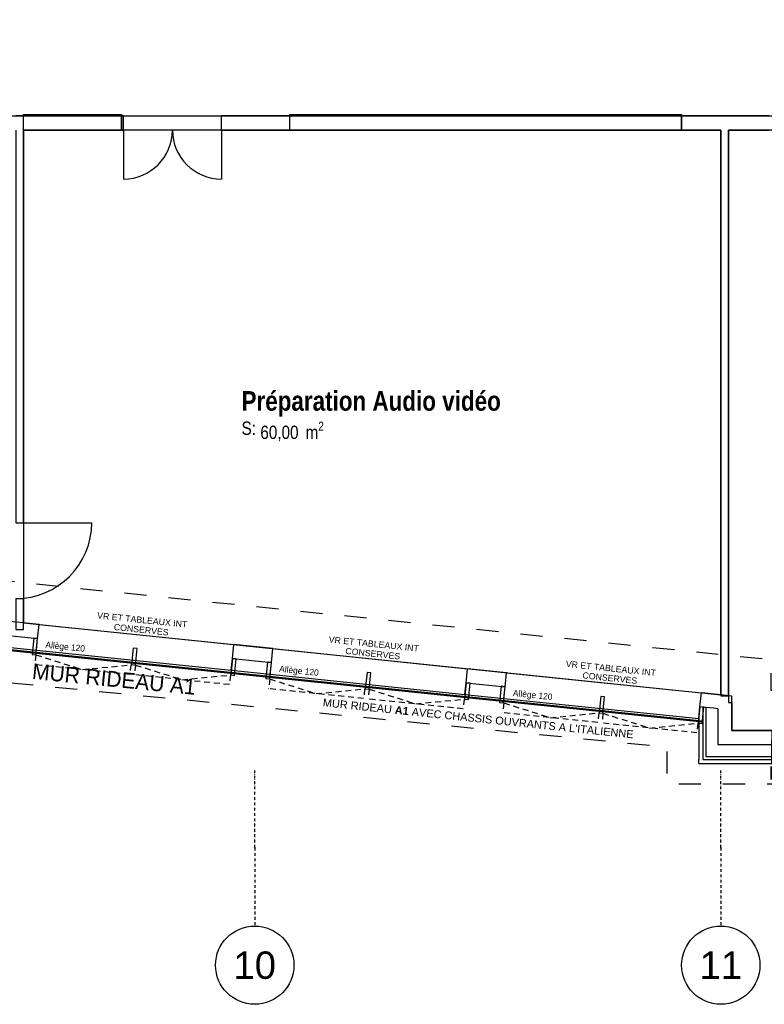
# Model space of a CAD drawing. Extents: x -24342 to 73038, y -9656 to 30949.
# Tile 117 of 170: x 4999 to 5950, y 6745 to 8003. Entities that reach past the tile are written whole.
import ezdxf
from ezdxf.enums import TextEntityAlignment as Align

# ---------------------------------------------------------------- set-up
doc = ezdxf.new("R2010")
doc.units = 0
for name, pattern in [('21.0032_xref_r+1_02_pro$0$Points tirets', [670.277762, 352.777767, -176.388884, 0, -141.111112]), ('21.0032_xref_r+1_02_pro$0$Tirets petits', [125, 75, -50]), ('21.0032_xref_r+1_02_pro$0$Traits', [564.444447, 282.222223, -282.222223]), ('ACAD_ISO12W100', [21, 12, -3, 0, -3, 0, -3])]:
    doc.linetypes.add(name, pattern=pattern)
for name, color, linetype in [('0_XREF', 250, 'Continuous'), ('21.0032_xref_r+1_02_pro$0$02-01 File _ Axe.Construction', 251, 'Continuous'), ('21.0032_xref_r+1_02_pro$0$02-04 Mur.Construction', 251, 'Continuous'), ('21.0032_xref_r+1_02_pro$0$02-05 Poteau.Construction', 251, 'Continuous'), ('21.0032_xref_r+1_02_pro$0$02-14 Mur rideau.Construction', 251, 'Continuous'), ('21.0032_xref_r+1_02_pro$0$06-02 Texte 200ème 100ème.Texte', 251, 'Continuous'), ('21.0032_xref_r+1_02_pro$0$06-05 Texte 50ème 20ème - DCE.Texte', 251, 'Continuous'), ('21.0032_xref_r+1_02_pro$0$08-01 2D Dessin général.2D', 251, 'Continuous'), ('21.0032_xref_r+1_02_pro$0$08-01 contour hachures', 251, 'Continuous'), ('21.0032_xref_r+1_02_pro$0$A-AREA-____-OTLN.Modèle IFC', 251, 'Continuous'), ('21.0032_xref_r+1_02_pro$0$A-WALL-____-OTLN.Modèle IFC', 251, 'Continuous'), ('21.0032_xref_r+1_02_pro$0$Fenêtres ARCHICAD', 251, 'Continuous'), ('21.0032_xref_r+1_02_pro$0$Marques de fenêtre ARCHICAD', 251, 'Continuous'), ('21.0032_xref_r+1_02_pro$0$Marques de Zone ARCHICAD', 251, 'Continuous'), ('21.0032_xref_r+1_02_pro$0$Portes ARCHICAD', 251, 'Continuous')]:
    doc.layers.add(name, color=color, linetype=linetype)
doc.styles.add('21.0032_xref_r+1_02_pro$0$Standard', font='txt')
doc.styles.add('21.0032_xref_r+1_02_pro$0$STYLE_GENERE_1', font='ARIALNB.TTF')
doc.styles.add('21.0032_xref_r+1_02_pro$0$STYLE_GENERE_2', font='ARIALN.TTF')
doc.styles.add('21.0032_xref_r+1_02_pro$0$STYLE_GENERE_5', font='arial.ttf')

# ---------------------------------------------------------------- blocks, each defined once
blk = doc.blocks.new('21.0032_xref_r+1_02_pro$0$Préparation Audio vidéo_SA_12_1', base_point=(54490, -24987))
at = {"layer": '21.0032_xref_r+1_02_pro$0$Marques de Zone ARCHICAD', "ltscale": 0.1, "insert": (53062, -25106), "char_height": 170, "attachment_point": 1, "style": '21.0032_xref_r+1_02_pro$0$STYLE_GENERE_2'}
blk.add_mtext('\\A1;\\pt0,100;60,00{\\H0.66x;\\S^  ;} m{\\H0.66x;\\S2^  ;}', dxfattribs=at)
at = {"layer": '21.0032_xref_r+1_02_pro$0$Marques de Zone ARCHICAD', "ltscale": 0.1}
for tag, height, style, p in [('DUMMY_849', 250, '21.0032_xref_r+1_02_pro$0$STYLE_GENERE_1', (56158, -24641)), ('ROOM_NAME', 250, '21.0032_xref_r+1_02_pro$0$STYLE_GENERE_1', (52822, -24715)), ('calculatedAreaCode', 170, '21.0032_xref_r+1_02_pro$0$STYLE_GENERE_2', (52822, -25103))]:
    blk.add_attdef(tag, text='', height=height, dxfattribs=dict(at, style=style)).set_placement(p, align=Align.TOP_LEFT)
blk = doc.blocks.new('21.0032_xref_r+1_02_pro$0$Fenêtre (Mur) 23[6]_1')
at = {"layer": '21.0032_xref_r+1_02_pro$0$Fenêtres ARCHICAD', "linetype": 'Continuous', "ltscale": 0.1}
for p, q in [((50040, -21180), (51290, -21180)), ((50040, -21380), (50040, -21180)), ((51290, -21180), (51290, -21380)), ((51290, -21380), (50040, -21380))]:
    blk.add_line(p, q, dxfattribs=at)
blk = doc.blocks.new('21.0032_xref_r+1_02_pro$0$Fenêtre (Mur) 27[10]_1')
at = {"layer": '21.0032_xref_r+1_02_pro$0$Fenêtres ARCHICAD', "linetype": 'Continuous', "ltscale": 0.1}
for p, q in [((53440, -21180), (58440, -21180)), ((53440, -21380), (53440, -21180)), ((58440, -21180), (58440, -21380)), ((58440, -21380), (53440, -21380))]:
    blk.add_line(p, q, dxfattribs=at)
blk = doc.blocks.new('21.0032_xref_r+1_02_pro$0$Porte (Mur) 79[3]_1')
at = {"layer": '21.0032_xref_r+1_02_pro$0$Portes ARCHICAD', "linetype": 'Continuous', "ltscale": 0.1}
for p, q in [((51315, -21380), (51315, -22005)), ((52565, -21380), (52565, -22005))]:
    blk.add_line(p, q, dxfattribs=at)
for centre, start, end in [((51315, -21380), 270, 0), ((52565, -21380), 180, 270)]:
    blk.add_arc(centre, 625, start, end, dxfattribs=at)
blk = doc.blocks.new('21.0032_xref_r+1_02_pro$0$Mur_17_1', base_point=(43990, -21290))
at = {"layer": '21.0032_xref_r+1_02_pro$0$A-WALL-____-OTLN.Modèle IFC', "linetype": 'Continuous', "ltscale": 0.1}
for p, q in [((50040, -21380), (50040, -21200)), ((51290, -21200), (50040, -21200)), ((51290, -21380), (51290, -21200)), ((51315, -21380), (51315, -21200)), ((52565, -21380), (52565, -21200)), ((53440, -21380), (53440, -21200)), ((58440, -21200), (53440, -21200)), ((58440, -21380), (58440, -21200)), ((50040, -21380), (51290, -21380)), ((53440, -21380), (58440, -21380))]:
    blk.add_line(p, q, dxfattribs=at)
at = {"layer": '21.0032_xref_r+1_02_pro$0$A-WALL-____-OTLN.Modèle IFC', "linetype": 'Continuous', "ltscale": 0.1, "flags": 128}
for points in [[(50040, -21200), (49940, -21200)], [(51315, -21200), (51290, -21200)], [(53440, -21200), (52565, -21200)], [(59555, -21200), (58440, -21200)], [(51290, -21380), (51315, -21380)], [(52565, -21380), (53440, -21380)], [(58440, -21380), (58940, -21380)], [(59040, -21380), (59555, -21380)]]:
    blk.add_lwpolyline(points, dxfattribs=at)
at = {"layer": '21.0032_xref_r+1_02_pro$0$Fenêtres ARCHICAD', "linetype": 'Continuous', "ltscale": 0.1}
for name in ['21.0032_xref_r+1_02_pro$0$Fenêtre (Mur) 23[6]_1', '21.0032_xref_r+1_02_pro$0$Fenêtre (Mur) 27[10]_1']:
    blk.add_blockref(name, (0, 0), dxfattribs=at)
at = {"layer": '21.0032_xref_r+1_02_pro$0$Portes ARCHICAD', "linetype": 'Continuous', "ltscale": 0.1}
blk.add_blockref('21.0032_xref_r+1_02_pro$0$Porte (Mur) 79[3]_1', (0, 0), dxfattribs=at)
blk = doc.blocks.new('21.0032_xref_r+1_02_pro$0$Mur_33_1', base_point=(58990, -21290))
at = {"layer": '21.0032_xref_r+1_02_pro$0$A-WALL-____-OTLN.Modèle IFC', "linetype": 'Continuous', "ltscale": 0.1, "flags": 128}
for points in [[(58940, -21380), (58940, -28605)], [(59040, -28605), (59040, -21380)], [(58940, -28605), (59040, -28605)]]:
    blk.add_lwpolyline(points, dxfattribs=at)
blk = doc.blocks.new('21.0032_xref_r+1_02_pro$0$Porte (Mur) 93[17]_1')
at = {"layer": '21.0032_xref_r+1_02_pro$0$Portes ARCHICAD', "linetype": 'Continuous', "ltscale": 0.1}
blk.add_line((49940, -26395), (50910, -26395), dxfattribs=at)
blk.add_arc((49940, -26395), 970, 270, 0, dxfattribs=at)
blk = doc.blocks.new('21.0032_xref_r+1_02_pro$0$Mur_34_1', base_point=(49990, -21290))
at = {"layer": '21.0032_xref_r+1_02_pro$0$A-WALL-____-OTLN.Modèle IFC', "linetype": 'Continuous', "ltscale": 0.1}
for p, q in [((49940, -26395), (50040, -26395)), ((49940, -27365), (50040, -27365))]:
    blk.add_line(p, q, dxfattribs=at)
at = {"layer": '21.0032_xref_r+1_02_pro$0$A-WALL-____-OTLN.Modèle IFC', "linetype": 'Continuous', "ltscale": 0.1, "flags": 128}
for points in [[(49940, -21380), (49940, -26395)], [(50040, -26395), (50040, -21380)], [(49940, -27365), (49940, -27760)], [(50040, -27760), (50040, -27365)], [(49940, -27760), (50040, -27760)]]:
    blk.add_lwpolyline(points, dxfattribs=at)
at = {"layer": '21.0032_xref_r+1_02_pro$0$Portes ARCHICAD', "linetype": 'Continuous', "ltscale": 0.1}
blk.add_blockref('21.0032_xref_r+1_02_pro$0$Porte (Mur) 93[17]_1', (0, 0), dxfattribs=at)
blk = doc.blocks.new('21.0032_xref_r+1_02_pro$0$Marque fenêtre 24[2]_1', base_point=(63490, -29050))
at = {"layer": '21.0032_xref_r+1_02_pro$0$Marques de fenêtre ARCHICAD', "ltscale": 0.1, "style": '21.0032_xref_r+1_02_pro$0$STYLE_GENERE_1'}
blk.add_attdef('AC_WIDO_ID', text='', height=170, dxfattribs=at).set_placement((62559, -29732), align=Align.BOTTOM_LEFT)
blk = doc.blocks.new('21.0032_xref_r+1_02_pro$0$Baie générique 2019[21]_1')
at = {"layer": '21.0032_xref_r+1_02_pro$0$Fenêtres ARCHICAD', "linetype": 'Continuous', "ltscale": 0.1}
for p, q in [((62650, -29230), (62650, -29170)), ((62650, -29170), (62680, -29170)), ((62650, -29170), (64330, -29170)), ((62680, -29170), (62680, -29230)), ((62680, -29170), (64300, -29170)), ((63490, -29170), (63460, -29170)), ((63460, -29170), (63460, -29230)), ((63520, -29170), (63460, -29170)), ((63490, -29170), (63460, -29170)), ((63460, -29170), (63460, -29230)), ((63520, -29170), (63460, -29170)), ((63490, -29170), (63460, -29170)), ((63460, -29170), (63460, -29230)), ((63520, -29170), (63460, -29170)), ((63490, -29230), (63490, -29170)), ((63490, -29230), (63490, -29170)), ((63490, -29170), (63520, -29170)), ((63490, -29230), (63490, -29170)), ((63490, -29230), (63490, -29170)), ((63490, -29170), (63520, -29170)), ((63490, -29230), (63490, -29170)), ((63490, -29230), (63490, -29170)), ((63490, -29170), (63520, -29170)), ((63520, -29170), (63520, -29230)), ((63520, -29170), (63520, -29230)), ((63520, -29170), (63520, -29230)), ((64330, -29170), (64300, -29170)), ((64300, -29170), (64300, -29230)), ((64330, -29230), (64330, -29170)), ((62650, -29230), (64330, -29230)), ((62680, -29230), (62650, -29230)), ((62680, -29193), (64300, -29193)), ((62680, -29200), (64300, -29200)), ((62680, -29230), (64300, -29230)), ((63520, -29193), (63460, -29193)), ((63520, -29193), (63460, -29193)), ((63520, -29193), (63460, -29193)), ((63520, -29200), (63460, -29200)), ((63520, -29200), (63460, -29200)), ((63520, -29200), (63460, -29200)), ((63460, -29230), (63490, -29230)), ((63520, -29230), (63460, -29230)), ((63460, -29230), (63490, -29230)), ((63520, -29230), (63460, -29230)), ((63460, -29230), (63490, -29230)), ((63520, -29230), (63460, -29230)), ((63520, -29230), (63490, -29230)), ((63520, -29230), (63490, -29230)), ((63520, -29230), (63490, -29230)), ((64300, -29230), (64330, -29230)), ((62610, -29570), (62610, -29470)), ((64370, -29470), (64370, -29570)), ((64370, -29570), (62610, -29570))]:
    blk.add_line(p, q, dxfattribs=at)
at = {"layer": '21.0032_xref_r+1_02_pro$0$Fenêtres ARCHICAD', "linetype": 'Continuous', "ltscale": 0.1, "flags": 128}
for points in [[(62590, -29230), (62590, -29170), (62650, -29170), (62650, -29230)], [(64390, -29230), (64390, -29170), (64330, -29170), (64330, -29230)], [(62610, -29230), (62610, -29470), (62590, -29470), (62590, -29230)], [(64390, -29230), (64390, -29470), (64370, -29470), (64370, -29230)]]:
    blk.add_lwpolyline(points, close=True, dxfattribs=at)
at = {"layer": '21.0032_xref_r+1_02_pro$0$Marques de fenêtre ARCHICAD', "ltscale": 0.1}
blk.add_blockref('21.0032_xref_r+1_02_pro$0$Marque fenêtre 24[2]_1', (63490, -29050), dxfattribs=at).add_auto_attribs({'AC_WIDO_ID': 'M1-08'})
blk = doc.blocks.new('21.0032_xref_r+1_02_pro$0$Marque fenêtre 24[3]_1', base_point=(60490, -29050))
at = {"layer": '21.0032_xref_r+1_02_pro$0$Marques de fenêtre ARCHICAD', "ltscale": 0.1, "style": '21.0032_xref_r+1_02_pro$0$STYLE_GENERE_1'}
blk.add_attdef('AC_WIDO_ID', text='', height=170, dxfattribs=at).set_placement((59559, -29727), align=Align.BOTTOM_LEFT)
blk = doc.blocks.new('21.0032_xref_r+1_02_pro$0$Baie générique 2019[22]_1')
at = {"layer": '21.0032_xref_r+1_02_pro$0$Fenêtres ARCHICAD', "linetype": 'Continuous', "ltscale": 0.1}
for p, q in [((59650, -29230), (59650, -29170)), ((59650, -29170), (59680, -29170)), ((59650, -29170), (61330, -29170)), ((59680, -29170), (59680, -29230)), ((59680, -29170), (61300, -29170)), ((60490, -29170), (60460, -29170)), ((60460, -29170), (60460, -29230)), ((60520, -29170), (60460, -29170)), ((60490, -29170), (60460, -29170)), ((60460, -29170), (60460, -29230)), ((60520, -29170), (60460, -29170)), ((60490, -29170), (60460, -29170)), ((60460, -29170), (60460, -29230)), ((60520, -29170), (60460, -29170)), ((60490, -29230), (60490, -29170)), ((60490, -29230), (60490, -29170)), ((60490, -29170), (60520, -29170)), ((60490, -29230), (60490, -29170)), ((60490, -29230), (60490, -29170)), ((60490, -29170), (60520, -29170)), ((60490, -29230), (60490, -29170)), ((60490, -29230), (60490, -29170)), ((60490, -29170), (60520, -29170)), ((60520, -29170), (60520, -29230)), ((60520, -29170), (60520, -29230)), ((60520, -29170), (60520, -29230)), ((61330, -29170), (61300, -29170)), ((61300, -29170), (61300, -29230)), ((61330, -29230), (61330, -29170)), ((59650, -29230), (61330, -29230)), ((59680, -29230), (59650, -29230)), ((59680, -29193), (61300, -29193)), ((59680, -29200), (61300, -29200)), ((59680, -29230), (61300, -29230)), ((60520, -29193), (60460, -29193)), ((60520, -29193), (60460, -29193)), ((60520, -29193), (60460, -29193)), ((60520, -29200), (60460, -29200)), ((60520, -29200), (60460, -29200)), ((60520, -29200), (60460, -29200)), ((60460, -29230), (60490, -29230)), ((60520, -29230), (60460, -29230)), ((60460, -29230), (60490, -29230)), ((60520, -29230), (60460, -29230)), ((60460, -29230), (60490, -29230)), ((60520, -29230), (60460, -29230)), ((60520, -29230), (60490, -29230)), ((60520, -29230), (60490, -29230)), ((60520, -29230), (60490, -29230)), ((61300, -29230), (61330, -29230)), ((59610, -29570), (59610, -29470)), ((61370, -29470), (61370, -29570)), ((61370, -29570), (59610, -29570))]:
    blk.add_line(p, q, dxfattribs=at)
at = {"layer": '21.0032_xref_r+1_02_pro$0$Fenêtres ARCHICAD', "linetype": 'Continuous', "ltscale": 0.1, "flags": 128}
for points in [[(59590, -29230), (59590, -29170), (59650, -29170), (59650, -29230)], [(61390, -29230), (61390, -29170), (61330, -29170), (61330, -29230)], [(59610, -29230), (59610, -29470), (59590, -29470), (59590, -29230)], [(61390, -29230), (61390, -29470), (61370, -29470), (61370, -29230)]]:
    blk.add_lwpolyline(points, close=True, dxfattribs=at)
at = {"layer": '21.0032_xref_r+1_02_pro$0$Marques de fenêtre ARCHICAD', "ltscale": 0.1}
blk.add_blockref('21.0032_xref_r+1_02_pro$0$Marque fenêtre 24[3]_1', (60490, -29050), dxfattribs=at).add_auto_attribs({'AC_WIDO_ID': 'M1-09'})
blk = doc.blocks.new('21.0032_xref_r+1_02_pro$0$Mur_203_1', base_point=(59080, -29050))
at = {"layer": '21.0032_xref_r+1_02_pro$0$02-04 Mur.Construction', "linetype": 'Continuous', "ltscale": 0.1}
for p, q in [((58900, -29050), (58900, -29230)), ((59590, -29050), (59590, -29170)), ((61390, -29050), (61390, -29170)), ((62590, -29050), (62590, -29170)), ((64390, -29050), (64390, -29170)), ((59590, -29380), (59590, -29170)), ((61390, -29380), (61390, -29170)), ((62590, -29380), (62590, -29170)), ((64390, -29380), (64390, -29170)), ((58750, -29230), (58750, -29380)), ((58900, -29230), (59080, -29230)), ((59080, -29230), (59590, -29230)), ((61390, -29230), (62590, -29230)), ((64390, -29230), (65059, -29230)), ((58710, -29420), (58750, -29420)), ((58750, -29380), (58900, -29380)), ((58750, -29420), (59590, -29420)), ((58900, -29380), (59590, -29380)), ((59590, -29420), (59590, -29380)), ((59590, -29470), (59590, -29420)), ((61390, -29380), (62590, -29380)), ((61390, -29420), (61390, -29380)), ((61390, -29420), (62590, -29420)), ((61390, -29470), (61390, -29420)), ((62590, -29420), (62590, -29380)), ((62590, -29470), (62590, -29420)), ((64390, -29380), (65059, -29380)), ((64390, -29420), (64390, -29380)), ((64390, -29420), (65059, -29420)), ((64390, -29470), (64390, -29420))]:
    blk.add_line(p, q, dxfattribs=at)
at = {"layer": '21.0032_xref_r+1_02_pro$0$02-04 Mur.Construction', "linetype": 'Continuous', "ltscale": 0.1, "flags": 128}
for points in [[(59590, -29050), (59080, -29050)], [(62590, -29050), (61390, -29050)], [(65059, -29050), (64390, -29050)], [(65059, -29230), (65059, -29050)], [(65059, -29380), (65059, -29230)], [(58660, -29470), (58660, -29420)], [(65059, -29420), (65059, -29380)], [(65059, -29470), (65059, -29420)], [(58660, -29470), (59590, -29470)], [(61390, -29470), (62590, -29470)], [(64390, -29470), (65059, -29470)]]:
    blk.add_lwpolyline(points, dxfattribs=at)
at = {"layer": '21.0032_xref_r+1_02_pro$0$Fenêtres ARCHICAD', "linetype": 'Continuous', "ltscale": 0.1}
for name in ['21.0032_xref_r+1_02_pro$0$Baie générique 2019[22]_1', '21.0032_xref_r+1_02_pro$0$Baie générique 2019[21]_1']:
    blk.add_blockref(name, (0, 0), dxfattribs=at)
blk = doc.blocks.new('21.0032_xref_r+1_02_pro$0$Mur_205_1', base_point=(59080, -28609))
at = {"layer": '21.0032_xref_r+1_02_pro$0$02-04 Mur.Construction', "linetype": 'Continuous', "ltscale": 0.1}
for p, q in [((58710, -28752), (58674, -28748)), ((58710, -28752), (58710, -28863)), ((58750, -28756), (58710, -28752)), ((58750, -28756), (58750, -28835)), ((58851, -28766), (58750, -28756)), ((58900, -28771), (58851, -28766)), ((58900, -28771), (58900, -29050)), ((58660, -28882), (58660, -28897)), ((58710, -28863), (58710, -29380)), ((58750, -28835), (58750, -29230)), ((58900, -29050), (58900, -29230)), ((58750, -29230), (58750, -29380)), ((58710, -29380), (58710, -29420))]:
    blk.add_line(p, q, dxfattribs=at)
at = {"layer": '21.0032_xref_r+1_02_pro$0$02-04 Mur.Construction', "linetype": 'Continuous', "ltscale": 0.1, "flags": 128}
for points in [[(59080, -28609), (58900, -28590)], [(59080, -29050), (59080, -28609)], [(58660, -28897), (58660, -29420)]]:
    blk.add_lwpolyline(points, dxfattribs=at)
blk = doc.blocks.new('21.0032_xref_r+1_02_pro$0$Ouverture fenêtre rectangulaire 24[32]_1')
at = {"layer": '21.0032_xref_r+1_02_pro$0$Fenêtres ARCHICAD', "linetype": 'Continuous', "ltscale": 0.1}
for p, q in [((56187, -28491), (56206, -28312)), ((56206, -28312), (58692, -28569)), ((56172, -28640), (56187, -28491)), ((56172, -28640), (58658, -28897)), ((58674, -28748), (58692, -28569)), ((58658, -28897), (58674, -28748))]:
    blk.add_line(p, q, dxfattribs=at)
blk = doc.blocks.new('21.0032_xref_r+1_02_pro$0$Ouverture fenêtre rectangulaire 24[33]_1')
at = {"layer": '21.0032_xref_r+1_02_pro$0$Fenêtres ARCHICAD', "linetype": 'Continuous', "ltscale": 0.1}
for p, q in [((53203, -28182), (53221, -28003)), ((53221, -28003), (55708, -28260)), ((53188, -28332), (53203, -28182)), ((55690, -28439), (55708, -28260)), ((53188, -28332), (55674, -28589)), ((55674, -28589), (55690, -28439))]:
    blk.add_line(p, q, dxfattribs=at)
blk = doc.blocks.new('21.0032_xref_r+1_02_pro$0$Ouverture fenêtre rectangulaire 24[34]_1')
at = {"layer": '21.0032_xref_r+1_02_pro$0$Fenêtres ARCHICAD', "linetype": 'Continuous', "ltscale": 0.1}
for p, q in [((50219, -27874), (50237, -27695)), ((50237, -27695), (52724, -27952)), ((50203, -28023), (50219, -27874)), ((50203, -28023), (52690, -28280)), ((52706, -28131), (52724, -27952)), ((52690, -28280), (52706, -28131))]:
    blk.add_line(p, q, dxfattribs=at)
blk = doc.blocks.new('21.0032_xref_r+1_02_pro$0$Mur_211_1', base_point=(44080, -27059))
at = {"layer": '21.0032_xref_r+1_02_pro$0$02-04 Mur.Construction', "linetype": 'Continuous', "ltscale": 0.1}
for p, q in [((50219, -27874), (50237, -27695)), ((49722, -27823), (50219, -27874)), ((50203, -28023), (50219, -27874)), ((52706, -28131), (52724, -27952)), ((53203, -28182), (53221, -28003)), ((52690, -28280), (52706, -28131)), ((52706, -28131), (53203, -28182)), ((53188, -28332), (53203, -28182)), ((55690, -28439), (55708, -28260)), ((56187, -28491), (56206, -28312)), ((55674, -28589), (55690, -28439)), ((55690, -28439), (56187, -28491)), ((56172, -28640), (56187, -28491)), ((58674, -28748), (58692, -28569)), ((58658, -28897), (58674, -28748)), ((58710, -28752), (58674, -28748)), ((58750, -28756), (58710, -28752)), ((58851, -28766), (58750, -28756)), ((58900, -28771), (58851, -28766)), ((58660, -28882), (58660, -28897))]:
    blk.add_line(p, q, dxfattribs=at)
at = {"layer": '21.0032_xref_r+1_02_pro$0$02-04 Mur.Construction', "linetype": 'Continuous', "ltscale": 0.1, "flags": 128}
for points in [[(50237, -27695), (49740, -27644)], [(49706, -27972), (50203, -28023)], [(53221, -28003), (52724, -27952)], [(52690, -28280), (53188, -28332)], [(56206, -28312), (55708, -28260)], [(55674, -28589), (56172, -28640)], [(58900, -28590), (58692, -28569)], [(58658, -28897), (58660, -28897)]]:
    blk.add_lwpolyline(points, dxfattribs=at)
at = {"layer": '21.0032_xref_r+1_02_pro$0$Fenêtres ARCHICAD', "linetype": 'Continuous', "ltscale": 0.1}
for name in ['21.0032_xref_r+1_02_pro$0$Ouverture fenêtre rectangulaire 24[34]_1', '21.0032_xref_r+1_02_pro$0$Ouverture fenêtre rectangulaire 24[33]_1', '21.0032_xref_r+1_02_pro$0$Ouverture fenêtre rectangulaire 24[32]_1']:
    blk.add_blockref(name, (0, 0), dxfattribs=at)
blk = doc.blocks.new('21.0032_xref_r+1_02_pro$0$Mur_220_1', base_point=(43350, -27315))
at = {"layer": '21.0032_xref_r+1_02_pro$0$02-14 Mur rideau.Construction', "linetype": 'Continuous', "ltscale": 0.1, "flags": 128}
for points in [[(43340, -27354), (58706, -28941)], [(58707, -28931), (43350, -27345)], [(58707, -28931), (58706, -28941)]]:
    blk.add_lwpolyline(points, dxfattribs=at)
blk = doc.blocks.new('21.0032_xref_r+1_02_pro$0$Poteau_29_1', base_point=(56151, -28591))
at = {"layer": '21.0032_xref_r+1_02_pro$0$02-05 Poteau.Construction', "linetype": 'Continuous', "ltscale": 0.1, "flags": 128}
blk.add_lwpolyline([(56116, -28693), (56165, -28698), (56187, -28490), (56137, -28484)], close=True, dxfattribs=at)
blk = doc.blocks.new('21.0032_xref_r+1_02_pro$0$Poteau_30_1', base_point=(55704, -28546))
at = {"layer": '21.0032_xref_r+1_02_pro$0$02-05 Poteau.Construction', "linetype": 'Continuous', "ltscale": 0.1, "flags": 128}
blk.add_lwpolyline([(55668, -28648), (55718, -28653), (55740, -28445), (55690, -28439)], close=True, dxfattribs=at)
blk = doc.blocks.new('21.0032_xref_r+1_02_pro$0$Poteau_31_1', base_point=(52720, -28238))
at = {"layer": '21.0032_xref_r+1_02_pro$0$02-05 Poteau.Construction', "linetype": 'Continuous', "ltscale": 0.1, "flags": 128}
blk.add_lwpolyline([(52684, -28340), (52734, -28345), (52755, -28136), (52706, -28131)], close=True, dxfattribs=at)
blk = doc.blocks.new('21.0032_xref_r+1_02_pro$0$Poteau_32_1', base_point=(53167, -28284))
at = {"layer": '21.0032_xref_r+1_02_pro$0$02-05 Poteau.Construction', "linetype": 'Continuous', "ltscale": 0.1, "flags": 128}
blk.add_lwpolyline([(53132, -28386), (53181, -28391), (53203, -28182), (53153, -28177)], close=True, dxfattribs=at)
blk = doc.blocks.new('21.0032_xref_r+1_02_pro$0$Poteau_33_1', base_point=(50183, -27976))
at = {"layer": '21.0032_xref_r+1_02_pro$0$02-05 Poteau.Construction', "linetype": 'Continuous', "ltscale": 0.1, "flags": 128}
blk.add_lwpolyline([(50148, -28078), (50197, -28083), (50219, -27874), (50169, -27869)], close=True, dxfattribs=at)
blk = doc.blocks.new('21.0032_xref_r+1_02_pro$0$Poteau_40_1', base_point=(51454, -28106))
at = {"layer": '21.0032_xref_r+1_02_pro$0$02-05 Poteau.Construction', "linetype": 'Continuous', "ltscale": 0.1, "flags": 128}
blk.add_lwpolyline([(51418, -28208), (51468, -28213), (51489, -28004), (51440, -27999)], close=True, dxfattribs=at)
blk = doc.blocks.new('21.0032_xref_r+1_02_pro$0$Poteau_41_1', base_point=(54438, -28414))
at = {"layer": '21.0032_xref_r+1_02_pro$0$02-05 Poteau.Construction', "linetype": 'Continuous', "ltscale": 0.1, "flags": 128}
blk.add_lwpolyline([(54402, -28516), (54452, -28521), (54473, -28312), (54424, -28307)], close=True, dxfattribs=at)
blk = doc.blocks.new('21.0032_xref_r+1_02_pro$0$Poteau_42_1', base_point=(57422, -28723))
at = {"layer": '21.0032_xref_r+1_02_pro$0$02-05 Poteau.Construction', "linetype": 'Continuous', "ltscale": 0.1, "flags": 128}
blk.add_lwpolyline([(57386, -28825), (57436, -28830), (57457, -28621), (57408, -28616)], close=True, dxfattribs=at)
blk = doc.blocks.new('21.0032_xref_r+1_02_pro$0$Poteau_43_1', base_point=(58688, -28855))
at = {"layer": '21.0032_xref_r+1_02_pro$0$02-05 Poteau.Construction', "linetype": 'Continuous', "ltscale": 0.1, "flags": 128}
blk.add_lwpolyline([(58652, -28957), (58702, -28962), (58724, -28753), (58674, -28748)], close=True, dxfattribs=at)
blk = doc.blocks.new('21.0032_xref_r+1_02_pro$0$Marque grille standard[791]_1', base_point=(52990, -31547))
at = {"layer": '21.0032_xref_r+1_02_pro$0$02-01 File _ Axe.Construction', "linetype": '21.0032_xref_r+1_02_pro$0$Points tirets', "ltscale": 0.1}
for q in [(52990, -29547), (52990, -31547)]:
    blk.add_line((52990, -30547), q, dxfattribs=at)
at = {"layer": '21.0032_xref_r+1_02_pro$0$02-01 File _ Axe.Construction', "linetype": 'Continuous', "ltscale": 0.1}
blk.add_circle((52990, -32047), 500, dxfattribs=at)
at = {"layer": '21.0032_xref_r+1_02_pro$0$02-01 File _ Axe.Construction', "linetype": '21.0032_xref_r+1_02_pro$0$Points tirets', "ltscale": 0.1}
blk.add_point((52990, -30547), dxfattribs=at)
blk.add_point((52990, -30547), dxfattribs=at)
at = {"layer": '21.0032_xref_r+1_02_pro$0$02-01 File _ Axe.Construction', "ltscale": 0.1, "style": '21.0032_xref_r+1_02_pro$0$STYLE_GENERE_5'}
for tag, p in [('AC_MarkerText_1_1', (52990, 1137)), ('AC_MarkerText_1_0', (52990, -31872))]:
    blk.add_attdef(tag, text='', height=350, rotation=360, dxfattribs=at).set_placement(p, align=Align.TOP_CENTER)
blk = doc.blocks.new('21.0032_xref_r+1_02_pro$0$Marque grille standard[792]_1', base_point=(58940, -31547))
at = {"layer": '21.0032_xref_r+1_02_pro$0$02-01 File _ Axe.Construction', "linetype": '21.0032_xref_r+1_02_pro$0$Points tirets', "ltscale": 0.1}
for q in [(58940, -29547), (58940, -31547)]:
    blk.add_line((58940, -30547), q, dxfattribs=at)
at = {"layer": '21.0032_xref_r+1_02_pro$0$02-01 File _ Axe.Construction', "linetype": 'Continuous', "ltscale": 0.1}
blk.add_circle((58940, -32047), 500, dxfattribs=at)
at = {"layer": '21.0032_xref_r+1_02_pro$0$02-01 File _ Axe.Construction', "linetype": '21.0032_xref_r+1_02_pro$0$Points tirets', "ltscale": 0.1}
blk.add_point((58940, -30547), dxfattribs=at)
blk.add_point((58940, -30547), dxfattribs=at)
at = {"layer": '21.0032_xref_r+1_02_pro$0$02-01 File _ Axe.Construction', "ltscale": 0.1, "style": '21.0032_xref_r+1_02_pro$0$STYLE_GENERE_5'}
for tag, p in [('AC_MarkerText_1_1', (58940, 1137)), ('AC_MarkerText_1_0', (58940, -31872))]:
    blk.add_attdef(tag, text='', height=350, rotation=360, dxfattribs=at).set_placement(p, align=Align.TOP_CENTER)
blk = doc.blocks.new('21.0032_xref_r+1_02_pro')
at = {"layer": '21.0032_xref_r+1_02_pro$0$08-01 2D Dessin général.2D', "linetype": '21.0032_xref_r+1_02_pro$0$Tirets petits', "ltscale": 0.1}
for p, q in [((5019.7, -2808.3), (5018.4, -2820.8)), ((5019.7, -2808.3), (5079, -2827.1)), ((5139.6, -2833.4), (5018.4, -2820.8)), ((5079, -2827.1), (5141.4, -2821)), ((5140.9, -2821), (5139.6, -2833.4)), ((5146.8, -2821.3), (5145.5, -2833.8)), ((5146.8, -2821.3), (5206.1, -2840.1)), ((5266.7, -2846.4), (5145.5, -2833.8)), ((5206.1, -2840.1), (5268.4, -2834)), ((5268, -2834), (5266.7, -2846.4)), ((5318.1, -2839.1), (5316.8, -2851.7)), ((5318.1, -2839.1), (5377.4, -2857.9)), ((5438, -2864.2), (5316.8, -2851.7)), ((5377.4, -2857.9), (5439.8, -2851.8)), ((5439.3, -2851.8), (5438, -2864.2)), ((5445.2, -2852.1), (5443.9, -2864.7)), ((5445.2, -2852.1), (5504.5, -2870.9)), ((5565.1, -2877.2), (5443.9, -2864.7)), ((5504.5, -2870.9), (5566.8, -2864.8)), ((5566.3, -2864.8), (5565.1, -2877.2)), ((5617, -2869.8), (5615.7, -2882.3)), ((5617, -2869.8), (5676.3, -2888.6)), ((5736.9, -2894.8), (5615.7, -2882.3)), ((5676.3, -2888.6), (5738.6, -2882.5)), ((5738.1, -2882.4), (5736.9, -2894.8)), ((5743.6, -2883), (5742.3, -2895.5)), ((5743.6, -2883), (5802.9, -2901.8)), ((5863.5, -2908), (5742.3, -2895.5)), ((5802.9, -2901.8), (5865.2, -2895.7)), ((5864.8, -2895.6), (5863.5, -2908))]:
    blk.add_line(p, q, dxfattribs=at)
at = {"layer": '21.0032_xref_r+1_02_pro$0$08-01 contour hachures', "linetype": '21.0032_xref_r+1_02_pro$0$Traits', "ltscale": 0.1, "flags": 128}
blk.add_lwpolyline([(3407.7, -2412.1), (4449.8, -2412.1), (4449.8, -2658.9), (5957.7, -2814.3), (5957.7, -2853.4), (8763.1, -2853.4), (8763.1, -2770.1), (8976.2, -2770.1), (8976.2, -2853.4), (8886.7, -2853.4), (8886.7, -2973.6), (5825.7, -2973.6), (5825.7, -2926.5), (4291.3, -2776), (4291.3, -2595.3), (4154.8, -2595.3), (3536.1, -2595.3), (3536.1, -2973.6), (3029.2, -2973.6), (3029.2, -2853.4), (3407.7, -2853.4)], close=True, dxfattribs=at)
at = {"layer": '21.0032_xref_r+1_02_pro$0$A-AREA-____-OTLN.Modèle IFC', "linetype": 'Continuous', "ltscale": 0.1, "flags": 128}
blk.add_lwpolyline([(647.4, -2120.4), (3390, -2120), (3389.6, -2166.6), (4390.4, -2166.6), (4390, -2120), (8761.1, -2120), (8592.9, -1418), (8427.5, -1418), (8560, -1961.4), (6560.1, -1961.4), (6560.1, -1366.3, -0.157957), (6506.5, -1249), (6331.3, -1249, -0.214878), (6262.9, -1381.1), (6262.9, -1961.4), (1456.6, -1961.4), (1456.6, -1381.1, -0.215084), (1388.2, -1249), (1227.6, -1249, -0.214969), (1159.4, -1381), (1158.3, -1961.4), (647.4, -1961.4)], format="xyb", close=True, dxfattribs=at)
for points in [[(5894, -2138), (5004, -2138), (5004, -2767.5), (5894, -2859.4)], [(5904, -2869), (5908, -2869), (5908, -2905), (6491.5, -2905), (6491.5, -2138), (5904, -2138)]]:
    blk.add_lwpolyline(points, close=True, dxfattribs=at)
at = {"layer": '21.0032_xref_r+1_02_pro$0$02-01 File _ Axe.Construction', "linetype": 'Continuous', "ltscale": 0.1}
ref = blk.add_blockref('21.0032_xref_r+1_02_pro$0$Marque grille standard[791]_1', (5299, -3154.7), dxfattribs=dict(at, xscale=0.1, yscale=0.1, zscale=0.1))
ref.add_attrib('AC_MarkerText_1', '10', dxfattribs={"height": 35, "style": '21.0032_xref_r+1_02_pro$0$STYLE_GENERE_5'}).set_placement((5299, -3187.2), align=Align.TOP_CENTER)
ref = blk.add_blockref('21.0032_xref_r+1_02_pro$0$Marque grille standard[792]_1', (5894, -3154.7), dxfattribs=dict(at, xscale=0.1, yscale=0.1, zscale=0.1))
ref.add_attrib('AC_MarkerText_1', '11', dxfattribs={"height": 35, "style": '21.0032_xref_r+1_02_pro$0$STYLE_GENERE_5'}).set_placement((5894, -3187.2), align=Align.TOP_CENTER)
at = {"layer": '21.0032_xref_r+1_02_pro$0$02-04 Mur.Construction', "ltscale": 0.1, "xscale": 0.1, "yscale": 0.1, "zscale": 0.1}
for name, p in [('21.0032_xref_r+1_02_pro$0$Mur_211_1', (4408, -2705.9)), ('21.0032_xref_r+1_02_pro$0$Mur_205_1', (5908, -2860.9)), ('21.0032_xref_r+1_02_pro$0$Mur_203_1', (5908, -2905))]:
    blk.add_blockref(name, p, dxfattribs=at)
at = {"layer": '21.0032_xref_r+1_02_pro$0$02-05 Poteau.Construction', "ltscale": 0.1, "xscale": 0.1, "yscale": 0.1, "zscale": 0.1}
for name, p in [('21.0032_xref_r+1_02_pro$0$Poteau_33_1', (5018.3, -2797.6)), ('21.0032_xref_r+1_02_pro$0$Poteau_40_1', (5145.4, -2810.6)), ('21.0032_xref_r+1_02_pro$0$Poteau_31_1', (5272, -2823.8)), ('21.0032_xref_r+1_02_pro$0$Poteau_32_1', (5316.7, -2828.4)), ('21.0032_xref_r+1_02_pro$0$Poteau_41_1', (5443.8, -2841.4)), ('21.0032_xref_r+1_02_pro$0$Poteau_30_1', (5570.4, -2854.6)), ('21.0032_xref_r+1_02_pro$0$Poteau_29_1', (5615.1, -2859.1)), ('21.0032_xref_r+1_02_pro$0$Poteau_42_1', (5742.2, -2872.3)), ('21.0032_xref_r+1_02_pro$0$Poteau_43_1', (5868.8, -2885.5))]:
    blk.add_blockref(name, p, dxfattribs=at)
at = {"layer": '21.0032_xref_r+1_02_pro$0$02-14 Mur rideau.Construction', "ltscale": 0.1, "xscale": 0.1, "yscale": 0.1, "zscale": 0.1}
blk.add_blockref('21.0032_xref_r+1_02_pro$0$Mur_220_1', (4335, -2731.5), dxfattribs=at)
at = {"layer": '21.0032_xref_r+1_02_pro$0$A-AREA-____-OTLN.Modèle IFC', "linetype": 'Continuous', "ltscale": 0.1, "xscale": 0.1, "yscale": 0.1, "zscale": 0.1}
blk.add_blockref('21.0032_xref_r+1_02_pro$0$Préparation Audio vidéo_SA_12_1', (5449, -2498.7), dxfattribs=at).add_auto_attribs({'ROOM_NAME': 'Préparation Audio vidéo', 'calculatedAreaCode': 'S: '})
at = {"layer": '21.0032_xref_r+1_02_pro$0$A-WALL-____-OTLN.Modèle IFC', "ltscale": 0.1, "xscale": 0.1, "yscale": 0.1, "zscale": 0.1}
for name, p in [('21.0032_xref_r+1_02_pro$0$Mur_17_1', (4399, -2129)), ('21.0032_xref_r+1_02_pro$0$Mur_34_1', (4999, -2129)), ('21.0032_xref_r+1_02_pro$0$Mur_33_1', (5899, -2129))]:
    blk.add_blockref(name, p, dxfattribs=at)
at = {"layer": '21.0032_xref_r+1_02_pro$0$06-02 Texte 200ème 100ème.Texte', "linetype": 'Continuous', "ltscale": 0.1, "insert": (5119.4, -2839.4), "char_height": 20, "attachment_point": 5, "rotation": 354.4016, "style": '21.0032_xref_r+1_02_pro$0$Standard'}
blk.add_mtext('\\A1;MUR RIDEAU A1', dxfattribs=at)
at = {"layer": '21.0032_xref_r+1_02_pro$0$06-05 Texte 50ème 20ème - DCE.Texte', "linetype": 'Continuous', "ltscale": 0.1, "char_height": 8, "width": 173.098, "attachment_point": 5, "rotation": 354.1004, "line_spacing_factor": 0.933036, "style": '21.0032_xref_r+1_02_pro$0$STYLE_GENERE_5'}
for insert in [(5154.8, -2770), (5450.4, -2800.6), (5753, -2831.8)]:
    blk.add_mtext('\\A1;VR ET TABLEAUX INT CONSERVES', dxfattribs=dict(at, insert=insert))
at = {"layer": '21.0032_xref_r+1_02_pro$0$06-05 Texte 50ème 20ème - DCE.Texte', "linetype": 'Continuous', "ltscale": 0.1, "attachment_point": 5, "rotation": 354.0947}
for s, insert, char_height, style in [('\\A1;Allège 120', (5057, -2799), 8, '21.0032_xref_r+1_02_pro$0$Standard'), ('\\A1;Allège 120', (5355.4, -2829.8), 8, '21.0032_xref_r+1_02_pro$0$Standard'), ('\\A1;Allège 120', (5653.8, -2860.7), 8, '21.0032_xref_r+1_02_pro$0$Standard'), ("\\A1;MUR RIDEAU {\\fArial|b1|i0|c0|p38;A1} AVEC CHASSIS OUVRANTS A L'ITALIENNE", (5584.3, -2889.6), 10, '21.0032_xref_r+1_02_pro$0$STYLE_GENERE_5')]:
    blk.add_mtext(s, dxfattribs=dict(at, insert=insert, char_height=char_height, style=style))

msp = doc.modelspace()

# ---------------------------------------------------------------- block references
at = {"layer": '0_XREF', "linetype": 'ACAD_ISO12W100'}
msp.add_blockref('21.0032_xref_r+1_02_pro', (0, 10000), dxfattribs=at)

doc.saveas('drawing.dxf')
